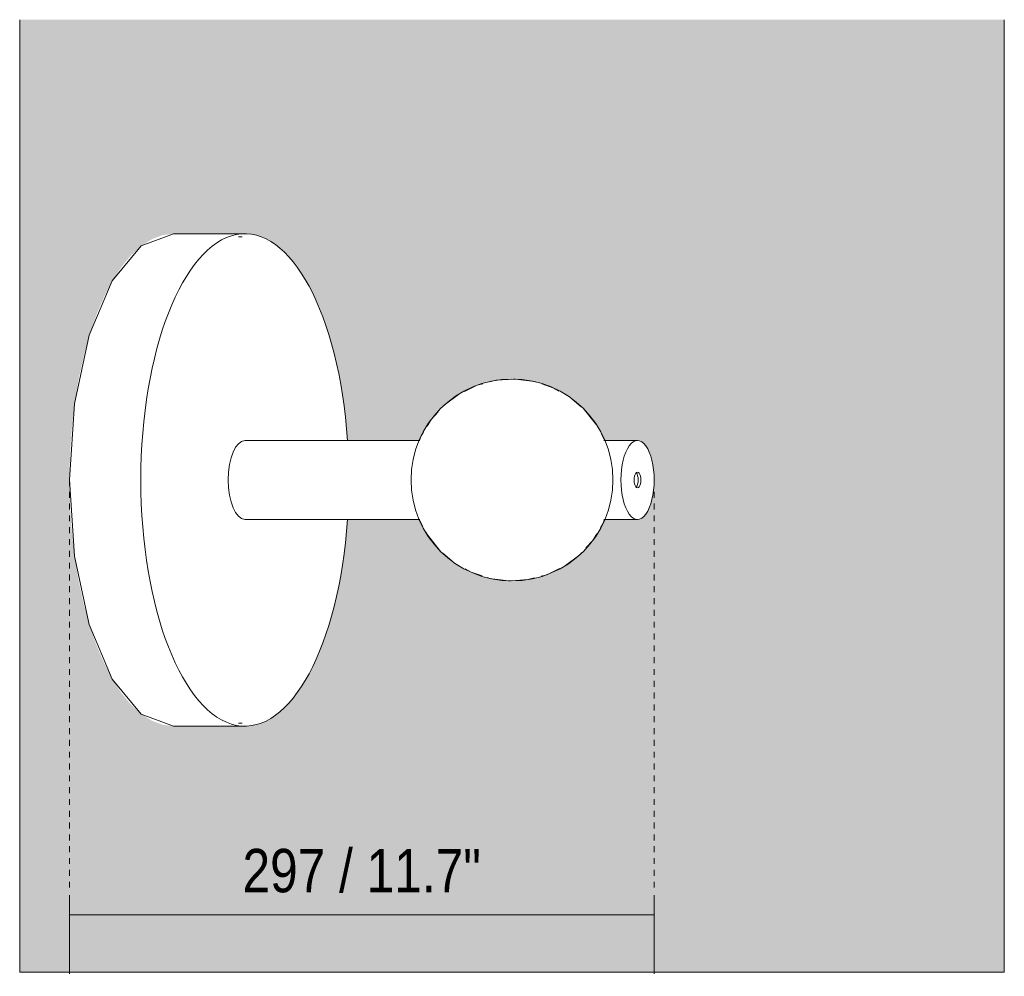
# Model space of a CAD drawing. Header units: millimetres. Extents: x -3515 to -1315, y -4053 to 6829.
# Tile 4 of 5: x -3515 to -3015, y 6343 to 6829. Entities that reach past the tile are written whole.
import ezdxf

# ---------------------------------------------------------------- set-up
doc = ezdxf.new("R2010")
doc.units = ezdxf.units.MM
doc.linetypes.add('Dash', pattern=[6, 3, -3])
doc.layers.add('A-ANNO-DIMS', color=7, linetype='Dash', lineweight=9, true_color=0xd2d2d2)
for name, color, linetype, lineweight in [('A-ANNO-DIMS-10', 7, 'Continuous', 9), ('A-DETL-THIN', 7, 'Continuous', 9), ('A-FLOR', 7, 'Continuous', 9), ('E-LITE-EQPM', 7, 'Continuous', 20)]:
    doc.layers.add(name, color=color, linetype=linetype, lineweight=lineweight)
doc.styles.add('Arial Narrow', font='ARIALN.TTF', dxfattribs={"height": 22})
doc.dimstyles.new('FARO_-_2_2mm_Arial_Narrow_mm_Inch_Left', dxfattribs={"dimscale": 304.8, "dimtxt": 22.515481, "dimasz": 0, "dimexe": 0.098425, "dimexo": 0.0625, "dimgap": 0.016404, "dimtad": 1, "dimdec": 0, "dimzin": 0, "dimdsep": 46, "dimtxsty": 'Arial Narrow', "dimblk1": 'NONE', "dimblk2": 'NONE', "dimsah": 1, "dimcen": 0.09, "dimadec": 0, "dimazin": 0, "dimtfac": 1, "dimtdec": 4, "dimtix": 1, "dimtmove": 0, "dimatfit": 3, "dimfxl": 0.032808, "dimfxlon": 1, "dimtvp": 1, "dimtolj": 1, "dimtzin": 0, "dimarcsym": 2})

# ---------------------------------------------------------------- blocks, each defined once
blk = doc.blocks.new('20166 - 20166 WHIZZ Black pendant lamp accessory _ 20162 Lamp-463508-Planta_PDF')
at = {"layer": 'E-LITE-EQPM'}
for p, q in [((-20, 63.74), (-20, 46.72)), ((20, 46.72), (20, 63.74)), ((-20, 47.11), (-23.64, 45.21)), ((-20, -46.72), (-20, -135.65)), ((20, -47.11), (23.64, -45.21)), ((20, -135.65), (20, -46.72)), ((-125, -135.65), (-125, -171.9)), ((-123.5, -137.01), (-123.5, -138.88)), ((123.5, -138.88), (123.5, -137.01)), ((125, -171.9), (125, -135.65))]:
    blk.add_line(p, q, dxfattribs=at)
at = {"layer": 'E-LITE-EQPM', "flags": 128}
for points in [[(24.3, 44.94), (22.36, 46.12), (20, 47)], [(-26.49, 43.73), (-27.94, 42.97), (-35.63, 36.85), (-35.96, 36.46)], [(34.54, 37.55), (30.75, 41.01), (27.28, 43.13)], [(-37.13, 35.09), (-42.01, 29.36), (-43.37, 26.95)], [(44.14, 25.96), (43.88, 26.48), (38.02, 34.38), (36.88, 35.42)], [(-45.13, 23.84), (-46.85, 20.8), (-48.73, 15.15)], [(48.86, 14.85), (48.13, 17.61), (44.99, 24.17)], [(-49.61, 12.51), (-49.96, 11.47), (-51.23, 1.72), (-51.16, 0.7)], [(51, 1.98), (50.61, 8.1), (49.76, 11.38)], [(-51, -1.98), (-50.61, -8.1), (-49.76, -11.38)], [(49.61, -12.51), (49.96, -11.47), (51.23, -1.72), (51.16, -0.7)], [(-48.86, -14.85), (-48.13, -17.61), (-44.99, -24.17)], [(45.13, -23.84), (46.85, -20.8), (48.73, -15.15)], [(-44.14, -25.96), (-43.88, -26.48), (-38.02, -34.38), (-36.88, -35.42)], [(37.13, -35.09), (42.01, -29.36), (43.37, -26.95)], [(-34.54, -37.55), (-30.75, -41.01), (-27.28, -43.13)], [(26.49, -43.73), (27.94, -42.97), (35.63, -36.85), (35.96, -36.46)], [(-24.3, -44.94), (-22.36, -46.12), (-20, -47)], [(-125, -171.9), (-118.88, -188.23), (-101.13, -202.96), (-73.47, -214.64), (-38.63, -222.15), (0, -224.73)], [(0, -224.73), (38.63, -222.15), (73.47, -214.64), (101.13, -202.96), (118.88, -188.23), (125, -171.9)]]:
    blk.add_lwpolyline(points, dxfattribs=at)
at = {"layer": 'E-LITE-EQPM'}
for centre, major_axis, start_param, end_param in [((0, 63.74), (20, 0), 1.570796, 4.712389), ((0, 63.74), (20, 0), 4.712389, 7.853982), ((0, 63.74), (4, 0), 1.570796, 4.712389), ((0, 63.74), (4, 0), 4.712389, 7.853982), ((0, 62.38), (4, 0), 1.570796, 2.720073), ((0, 62.38), (4, 0), 0.421519, 1.570796), ((0, -135.65), (125, 0), 1.731692, 4.712389), ((0, -135.65), (125, 0), 4.712389, 7.693086), ((0, -135.65), (20, 0), 3.141593, 4.712389), ((0, -135.65), (20, 0), 4.712389, 6.283185)]:
    blk.add_ellipse(centre, major_axis=major_axis, ratio=0.422618, start_param=start_param, end_param=end_param, dxfattribs=at)
blk = doc.blocks.new('DIMBLOCK1-Planta_PDF')
at = {"layer": 'A-ANNO-DIMS-10', "color": 251, "true_color": 0x5b5b5b, "transparency": 16777216}
for p, q in [((-3489.71, 6384.17), (-3489.71, 6344.17)), ((-3489.71, 6374.17), (-3489.71, 6384.17)), ((-3192.79, 6384.17), (-3192.79, 6344.17)), ((-3192.79, 6374.17), (-3192.79, 6384.17)), ((-3489.71, 6374.17), (-3192.79, 6374.17))]:
    blk.add_line(p, q, dxfattribs=at)
at = {"layer": 'A-ANNO-DIMS-10', "color": 0, "transparency": 16777216, "insert": (-3401.83, 6407.6), "char_height": 22, "width": 145.3857, "attachment_point": 1, "line_spacing_factor": 0.974696, "style": 'Arial Narrow'}
blk.add_mtext('297 / 11.7"', dxfattribs=at)
blk = doc.blocks.new('_None')

msp = doc.modelspace()

# ---------------------------------------------------------------- hatches: boundary and pattern name
at = {"layer": 'A-FLOR', "true_color": 0xf7f7f7}
h = msp.add_hatch(color=7, dxfattribs=at)
h.paths.add_polyline_path([(-3079.06, 6344.95), (-3014.98, 6344.95), (-3014.98, 6828.66), (-3514.98, 6828.66), (-3514.98, 6344.95), (-3247.99, 6344.95)], flags=0)
h.paths.add_polyline_path([(-3406.15, 6469.95), (-3418.12, 6469.95), (-3436.88, 6469.95), (-3442.4, 6470.64), (-3447.86, 6472.69), (-3453.21, 6476.07), (-3458.37, 6480.76), (-3463.29, 6486.7), (-3467.93, 6493.83), (-3472.7, 6503.18), (-3476.48, 6512.32), (-3479.86, 6522.36), (-3482.79, 6533.2), (-3485.24, 6544.72), (-3487.17, 6556.79), (-3488.57, 6569.28), (-3489.42, 6581.89), (-3489.71, 6594.95), (-3489.42, 6608.02), (-3488.55, 6620.94), (-3487.12, 6633.58), (-3485.14, 6645.79), (-3482.08, 6659.45), (-3479.11, 6669.92), (-3475.67, 6679.71), (-3471.8, 6688.66), (-3467.56, 6696.65), (-3462.98, 6703.59), (-3458.11, 6709.38), (-3453.01, 6713.96), (-3447.73, 6717.27), (-3442.4, 6719.27), (-3436.88, 6719.95), (-3400.63, 6719.95), (-3395.11, 6719.27), (-3389.65, 6717.22), (-3384.3, 6713.83), (-3379.14, 6709.14), (-3374.22, 6703.2), (-3369.24, 6695.43), (-3364.81, 6686.73), (-3360.84, 6677.05), (-3357.65, 6667.54), (-3354.72, 6656.7), (-3352.27, 6645.18), (-3350.39, 6633.58), (-3348.96, 6620.94), (-3348.56, 6614.95), (-3312.04, 6614.95), (-3310.96, 6617.54), (-3309.79, 6619.57), (-3309.28, 6620.69), (-3308.55, 6621.71), (-3307.19, 6624), (-3302.55, 6629.82), (-3296.93, 6635.03), (-3289.96, 6639.65), (-3283.24, 6642.81), (-3275.94, 6644.99), (-3268.81, 6646.07), (-3266.07, 6646.07), (-3264.98, 6646.21), (-3263.89, 6646.07), (-3261.15, 6646.07), (-3253.27, 6644.83), (-3246.25, 6642.67), (-3239.15, 6639.21), (-3233.02, 6635.03), (-3227.4, 6629.82), (-3222.37, 6623.38), (-3220.96, 6621.06), (-3220.46, 6620.28), (-3219.86, 6619.03), (-3218.58, 6616.64), (-3217.91, 6614.95), (-3201.24, 6614.95), (-3199.05, 6614.27), (-3197.02, 6612.27), (-3195.26, 6609.09), (-3193.79, 6604.2), (-3193.06, 6599.74), (-3192.79, 6594.95), (-3193.08, 6589.78), (-3193.92, 6584.95), (-3195.44, 6580.49), (-3197.02, 6577.63), (-3199.05, 6575.64), (-3201.24, 6574.95), (-3217.92, 6574.95), (-3219.13, 6572.14), (-3220.17, 6570.34), (-3220.67, 6569.22), (-3221.65, 6567.77), (-3222.77, 6565.91), (-3227.45, 6560.05), (-3233.02, 6554.88), (-3239.99, 6550.25), (-3246.72, 6547.1), (-3254.02, 6544.91), (-3261.3, 6543.84), (-3263.89, 6543.84), (-3264.98, 6543.7), (-3266.07, 6543.84), (-3269.11, 6543.88), (-3276.38, 6544.98), (-3283.7, 6547.24), (-3290.97, 6550.81), (-3296.93, 6554.88), (-3302.6, 6560.15), (-3307.59, 6566.53), (-3309, 6568.84), (-3309.49, 6569.63), (-3310.1, 6570.87), (-3311.38, 6573.27), (-3312.04, 6574.95), (-3348.56, 6574.95), (-3348.96, 6568.96), (-3350.39, 6556.33), (-3352.37, 6544.11), (-3354.88, 6532.45), (-3357.89, 6521.48), (-3361.37, 6511.31), (-3365.28, 6502.06), (-3369.58, 6493.83), (-3374.69, 6486.13), (-3379.14, 6480.76), (-3384.3, 6476.07), (-3389.65, 6472.69), (-3395.11, 6470.64), (-3400.63, 6469.95), (-3404.01, 6469.95)], flags=0)

# ---------------------------------------------------------------- linework, layer by layer
at = {"layer": 'A-ANNO-DIMS'}
for p, q in [((-3489.71, 6594.95), (-3489.71, 6387.95)), ((-3192.79, 6594.95), (-3192.79, 6387.95))]:
    msp.add_line(p, q, dxfattribs=at)
at = {"layer": 'A-DETL-THIN'}
for start, end in [(90, 270), (270, 90)]:
    msp.add_arc((-3264.98, 6594.95), 51.26, start, end, dxfattribs=at)
at = {"layer": 'A-FLOR', "color": 253, "true_color": 0xaaaaaa}
for p, q in [((-3514.98, 6828.66), (-3514.98, 6344.95)), ((-3014.98, 6344.95), (-3014.98, 6828.66)), ((-3514.98, 6344.95), (-3014.98, 6344.95))]:
    msp.add_line(p, q, dxfattribs=at)

# ---------------------------------------------------------------- block references
at = {"layer": 'E-LITE-EQPM', "rotation": 269.9999999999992}
msp.add_blockref('20166 - 20166 WHIZZ Black pendant lamp accessory _ 20162 Lamp-463508-Planta_PDF', (-3264.98, 6594.95), dxfattribs=at)

# ---------------------------------------------------------------- dimensions: what is measured, and where the dimension line sits
at = {"layer": 'A-ANNO-DIMS', "color": 251, "linetype": 'Continuous', "true_color": 0x5b5b5b}
dim = msp.add_linear_dim(base=(-3192.79, 6374.17), p1=(-3489.71, 6384.17), p2=(-3192.79, 6384.17), dimstyle='FARO_-_2_2mm_Arial_Narrow_mm_Inch_Left', override={"dimpost": '<>', "dimfxl": 296.918115}, dxfattribs=at)
dim.commit()
dim.dimension.update_dxf_attribs({"geometry": 'DIMBLOCK1-Planta_PDF', "text_midpoint": (-3341.25, 6393.41)})

doc.saveas('drawing.dxf')
